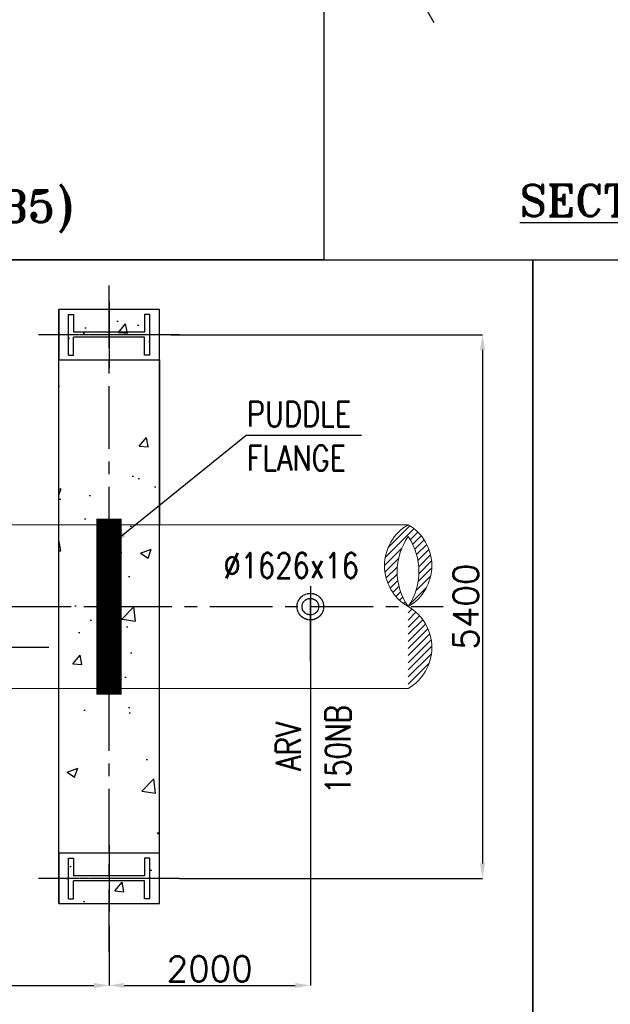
# Model space of a CAD drawing. Header units: inches. Extents: x -341304 to 31571016, y -692717 to 2132253.
# Tile 78 of 256: x 480682 to 504151, y -413445 to -374322. Entities that reach past the tile are written whole.
import ezdxf
from ezdxf.enums import TextEntityAlignment as Align

# ---------------------------------------------------------------- set-up
doc = ezdxf.new("R2010")
doc.units = ezdxf.units.IN
doc.header["$MEASUREMENT"] = 0
doc.linetypes.add('CENTER', pattern=[2, 1.25, -0.25, 0.25, -0.25])
for name, color, linetype in [('0-CL', 8, 'CENTER'), ('CEN', 1, 'CENTER'), ('CL', 8, 'CENTER'), ('CWPIPE', 3, 'CENTER'), ('DIM', 1, 'Continuous'), ('EQP0', 3, 'Continuous'), ('text', 3, 'Continuous')]:
    doc.layers.add(name, color=color, linetype=linetype)
doc.styles.add('ROMANS', font='romans')
doc.styles.add('ROMANT', font='romant', dxfattribs={"height": 5})
doc.dimstyles.new('User-300', dxfattribs={"dimscale": 400, "dimtxt": 1.5, "dimasz": 1.25, "dimexe": 1, "dimexo": 1, "dimgap": 0.4, "dimtad": 1, "dimdec": 0, "dimlfac": 0.5, "dimzin": 0, "dimdsep": 46, "dimtxsty": 'ROMANS', "dimcen": 1, "dimclrd": 8, "dimclre": 8, "dimclrt": 3, "dimadec": 0, "dimazin": 0, "dimtfac": 1, "dimtdec": 0, "dimtix": 1, "dimtofl": 0, "dimtmove": 0, "dimatfit": 3, "dimfxl": 1, "dimtolj": 1, "dimtzin": 0, "dimarcsym": 0})
doc.dimstyles.new('User600', dxfattribs={"dimscale": 500, "dimtxt": 1.5, "dimasz": 1.25, "dimexe": 1, "dimexo": 1, "dimgap": 0.4, "dimtad": 1, "dimdec": 0, "dimzin": 0, "dimdsep": 46, "dimtxsty": 'ROMANS', "dimcen": 1, "dimclrd": 8, "dimclre": 8, "dimclrt": 3, "dimadec": 0, "dimazin": 0, "dimtfac": 1, "dimtdec": 0, "dimtix": 1, "dimtofl": 0, "dimtmove": 0, "dimatfit": 3, "dimfxl": 1, "dimtolj": 1, "dimtzin": 0, "dimarcsym": 0})
doc.dimstyles.new('User600Big', dxfattribs={"dimscale": 600, "dimtxt": 2.75, "dimasz": 1.25, "dimexe": 1, "dimexo": 1, "dimgap": 1.2, "dimtad": 1, "dimdec": 0, "dimzin": 0, "dimdsep": 46, "dimtxsty": 'ROMANS', "dimcen": 1, "dimclrd": 8, "dimclre": 8, "dimclrt": 3, "dimadec": 0, "dimazin": 0, "dimtfac": 1, "dimtdec": 0, "dimtix": 1, "dimtofl": 0, "dimtmove": 0, "dimatfit": 3, "dimfxl": 1, "dimtolj": 1, "dimtzin": 0, "dimarcsym": 0})

# ---------------------------------------------------------------- blocks, each defined once
blk = doc.blocks.new('BFV SEAL')
blk.add_lwpolyline([(-399303, -298808), (-372118, -298808), (-372118, -336492), (-399303, -336492)], close=True)
blk = doc.blocks.new("C-C'")
at = {"color": 8}
blk.add_line((-609591.6, -91036.6), (-607091.6, -95366.7), dxfattribs=at)
blk.add_lwpolyline([(-611463.1, -104799.9), (-570568.1, -104799.9), (-570568.1, -67189.7), (-611463.1, -67189.7)], close=True)
at = {"layer": 'text', "color": 1, "lineweight": 25, "style": 'ROMANT'}
blk.add_text('%%USECTION C-C', height=1250, dxfattribs=at).set_placement((-603679.3, -103060.2, -9636.9))
blk = doc.blocks.new('BFV FOUNDATION')
at = {"color": 3, "insert": (13094.8, -281173.2), "char_height": 750, "width": 2765.357, "attachment_point": 1, "style": 'ROMANS'}
blk.add_mtext('\\pi-170.89;VALVE \\P\\pi275.54;SIZE \\P\\pi257.68;(NB)', dxfattribs=at)
blk = doc.blocks.new('*D523')
at = {"layer": '0-CL', "color": 8, "linetype": 'ByBlock', "lineweight": -2, "transparency": 16777216}
for p, q in [((-343478, -138932), (-343478, -153312)), ((-311478, -150942), (-311478, -153312)), ((-342878, -153312), (-312078, -153312))]:
    blk.add_line(p, q, dxfattribs=at)
at = {"layer": '0-CL', "color": 8, "linetype": 'ByBlock', "transparency": 16777216}
for points in [[(-342878, -153212), (-342878, -153412), (-343478, -153312)], [(-312078, -153212), (-312078, -153412), (-311478, -153312)]]:
    blk.add_solid(points, dxfattribs=at)
at = {"layer": 'Defpoints', "color": 0, "linetype": 'ByBlock', "transparency": 16777216}
for p in [(-343478, -138932), (-311478, -150942), (-311478, -153312)]:
    blk.add_point(p, dxfattribs=at)
at = {"layer": '0-CL', "color": 3, "linetype": 'ByBlock', "transparency": 16777216, "insert": (-327478, -152652), "char_height": 1000, "attachment_point": 5, "style": 'ROMANS'}
blk.add_mtext('\\A1;8000', dxfattribs=at)
blk = doc.blocks.new('*D525')
at = {"layer": '0-CL', "color": 8, "linetype": 'ByBlock', "lineweight": -2, "transparency": 16777216}
for p, q in [((-309020, -127461), (-296637, -127461)), ((-296637, -128061), (-296637, -148461)), ((-308678, -149061), (-296637, -149061))]:
    blk.add_line(p, q, dxfattribs=at)
at = {"layer": '0-CL', "color": 8, "linetype": 'ByBlock', "transparency": 16777216}
for points in [[(-296737, -128061), (-296537, -128061), (-296637, -127461)], [(-296737, -148461), (-296537, -148461), (-296637, -149061)]]:
    blk.add_solid(points, dxfattribs=at)
at = {"layer": 'Defpoints', "color": 0, "linetype": 'ByBlock', "transparency": 16777216}
for p in [(-309020, -127461), (-308678, -149061), (-296637, -149061)]:
    blk.add_point(p, dxfattribs=at)
at = {"layer": '0-CL', "color": 3, "linetype": 'ByBlock', "transparency": 16777216, "insert": (-297297, -138261), "char_height": 1000, "attachment_point": 5, "rotation": 90, "style": 'ROMANS'}
blk.add_mtext('\\A1;5400', dxfattribs=at)
blk = doc.blocks.new('*D526')
at = {"layer": '0-CL', "color": 8, "linetype": 'ByBlock', "lineweight": -2, "transparency": 16777216}
for p, q in [((-303478, -136079), (-303478, -153312)), ((-311478, -151994), (-311478, -153312)), ((-310878, -153312), (-304078, -153312))]:
    blk.add_line(p, q, dxfattribs=at)
at = {"layer": '0-CL', "color": 8, "linetype": 'ByBlock', "transparency": 16777216}
for points in [[(-310878, -153212), (-310878, -153412), (-311478, -153312)], [(-304078, -153212), (-304078, -153412), (-303478, -153312)]]:
    blk.add_solid(points, dxfattribs=at)
at = {"layer": 'Defpoints', "color": 0, "linetype": 'ByBlock', "transparency": 16777216}
for p in [(-303478, -136079), (-311478, -151994), (-303478, -153312)]:
    blk.add_point(p, dxfattribs=at)
at = {"layer": '0-CL', "color": 3, "linetype": 'ByBlock', "transparency": 16777216, "insert": (-307478, -152652), "char_height": 1000, "attachment_point": 5, "style": 'ROMANS'}
blk.add_mtext('\\A1;2000', dxfattribs=at)
blk = doc.blocks.new('CW PUMP H COLU')
at = {"color": 254}
for p, q in [((-2122703.6, -102753), (-2122703.6, -102349.8)), ((-2122703.6, -102349.8), (-2122653.2, -102349.8)), ((-2122653.2, -102349.8), (-2122653.2, -102526.2)), ((-2121895.3, -102349.8), (-2121945.7, -102349.8)), ((-2121945.7, -102349.8), (-2121945.7, -102526.2)), ((-2121895.3, -102753), (-2121895.3, -102349.8)), ((-2122653.2, -102526.2), (-2121945.7, -102526.2)), ((-2122653.2, -102753), (-2122653.2, -102576.6)), ((-2122653.2, -102576.6), (-2121945.7, -102576.6)), ((-2121945.7, -102753), (-2121945.7, -102576.6)), ((-2122703.6, -102753), (-2122653.2, -102753)), ((-2121895.3, -102753), (-2121945.7, -102753))]:
    blk.add_line(p, q, dxfattribs=at)
blk.add_lwpolyline([(-2121799.5, -102802), (-2122799.5, -102802), (-2122799.5, -102302), (-2121799.5, -102302)], close=True, dxfattribs=at)
at = {"layer": 'CL'}
for p, q in [((-2122299.5, -102221.4), (-2122299.5, -102882.5)), ((-2122877.8, -102552), (-2121721.1, -102552))]:
    blk.add_line(p, q, dxfattribs=at)
blk = doc.blocks.new('A-A')
blk.add_lwpolyline([(-2420754.5, 189763.5), (-2373226.3, 189763.5), (-2373226.3, 152153.3), (-2420754.5, 152153.3)], close=True)
at = {"layer": 'text', "color": 1, "lineweight": 25, "style": 'ROMANT'}
blk.add_text('(ZONE B5)', height=1250, dxfattribs=at).set_placement((-2392434.8, 153658.5, -9636.9))
blk = doc.blocks.new('DET W')
h = blk.add_hatch()
h.set_pattern_fill('AR-CONC', scale=600)
h.set_pattern_definition([(50, (-252410.7, -224585.2), (4303.56, -376.51), [450, -4950]), (355, (-252410.7, -224585.2), (-832.5, 4513.15), [360, -3960]), (100.4514, (-252052, -224616.6), (3471.05, 4136.64), [382.44, -4206.85]), (46.184, (-252411, -223385), (6403.45, -993.12), [675, -7425]), (96.6356, (-251877, -223468), (5607.97, 5844.7), [573.66, -6310.3]), (351.184, (-252411, -223385), (5607.97, 5844.7), [540, -5940]), (21, (-251810.7, -223685.2), (3581.44, -2415.71), [450, -4950]), (326, (-251810.7, -223685.2), (1459.9, 4350.9), [360, -3960]), (71.4514, (-251512.3, -223886.5), (5041.33, 1935.19), [382.44, -4206.85]), (37.5, (-252410.7, -224585.2), (72.96, 1997.363), [0, -3912, 0, -4020, 0, -3975]), (7.5, (-252410.7, -224585.2), (1578.417, 2366.47), [0, -2292, 0, -3822, 0, -1515]), (327.5, (-253748.7, -224585.2), (3202.935, -135.33), [0, -1500, 0, -4680, 0, -6210]), (317.5, (-254348.7, -224585.2), (3499.12, 600.63), [0, -1950, 0, -3108, 0, -4410])])
edge = h.paths.add_edge_path()
edge.add_line((-309164.2, -127460.6), (-313791.2, -127460.6))
edge = h.paths.add_edge_path(flags=16)
edge.add_line((-309861.2, -128264.6), (-309861.2, -126651.8))
edge = h.paths.add_edge_path(flags=16)
edge.add_line((-309861.2, -128264.6), (-310062.8, -128264.6))
edge = h.paths.add_edge_path(flags=16)
edge.add_line((-310062.8, -128264.6), (-310062.8, -127559))
edge = h.paths.add_edge_path(flags=16)
edge.add_line((-309861.2, -126651.8), (-310062.8, -126651.8))
edge = h.paths.add_edge_path(flags=16)
edge.add_line((-310062.8, -126651.8), (-310062.8, -127357.4))
edge = h.paths.add_edge_path(flags=16)
edge.add_line((-313094.2, -128264.6), (-313094.2, -126651.8))
edge = h.paths.add_edge_path(flags=16)
edge.add_line((-310062.8, -127559), (-312892.6, -127559))
edge = h.paths.add_edge_path(flags=16)
edge.add_line((-310062.8, -127357.4), (-312892.6, -127357.4))
edge = h.paths.add_edge_path(flags=16)
edge.add_line((-313094.2, -128264.6), (-312892.6, -128264.6))
edge = h.paths.add_edge_path(flags=16)
edge.add_line((-312892.6, -128264.6), (-312892.6, -127559))
edge = h.paths.add_edge_path(flags=16)
edge.add_line((-313094.2, -126651.8), (-312892.6, -126651.8))
edge = h.paths.add_edge_path(flags=16)
edge.add_line((-312892.6, -126651.8), (-312892.6, -127357.4))
h.paths.add_polyline_path([(-313477.7, -128460.6), (-309477.7, -128460.6), (-309477.7, -126460.6), (-313477.7, -126460.6)])
edge = h.paths.add_edge_path()
edge.add_line((-311477.7, -126138.3), (-311477.7, -128782.9))
edge = h.paths.add_edge_path()
edge.add_line((-309164.2, -149060.6), (-313791.2, -149060.6))
edge = h.paths.add_edge_path(flags=16)
edge.add_line((-309861.2, -149864.6), (-309861.2, -148251.8))
edge = h.paths.add_edge_path(flags=16)
edge.add_line((-309861.2, -149864.6), (-310062.8, -149864.6))
edge = h.paths.add_edge_path(flags=16)
edge.add_line((-310062.8, -149864.6), (-310062.8, -149159))
edge = h.paths.add_edge_path(flags=16)
edge.add_line((-309861.2, -148251.8), (-310062.8, -148251.8))
edge = h.paths.add_edge_path(flags=16)
edge.add_line((-310062.8, -148251.8), (-310062.8, -148957.4))
edge = h.paths.add_edge_path(flags=16)
edge.add_line((-313094.2, -149864.6), (-313094.2, -148251.8))
edge = h.paths.add_edge_path(flags=16)
edge.add_line((-310062.8, -149159), (-312892.6, -149159))
edge = h.paths.add_edge_path(flags=16)
edge.add_line((-310062.8, -148957.4), (-312892.6, -148957.4))
edge = h.paths.add_edge_path(flags=16)
edge.add_line((-313094.2, -149864.6), (-312892.6, -149864.6))
edge = h.paths.add_edge_path(flags=16)
edge.add_line((-312892.6, -149864.6), (-312892.6, -149159))
edge = h.paths.add_edge_path(flags=16)
edge.add_line((-313094.2, -148251.8), (-312892.6, -148251.8))
edge = h.paths.add_edge_path(flags=16)
edge.add_line((-312892.6, -148251.8), (-312892.6, -148957.4))
h.paths.add_polyline_path([(-313477.7, -150060.6), (-309477.7, -150060.6), (-309477.7, -148060.6), (-313477.7, -148060.6)])
edge = h.paths.add_edge_path()
edge.add_line((-311477.7, -147738.3), (-311477.7, -150382.9))
edge = h.paths.add_edge_path()
edge.add_line((-309477.7, -150060.6), (-309477.7, -126460.6))
edge.add_line((-313477.7, -150060.6), (-313477.7, -126460.6))
at = {"layer": 'CWPIPE', "linetype": 'Continuous', "lineweight": 9, "ltscale": 2500}
h = blk.add_hatch(dxfattribs=at)
h.set_pattern_fill('ANSI31', color=4, scale=1600)
h.set_pattern_definition([(45, (-371159.85, 407561.55), (-141.421356, 141.421356), [])])
edge = h.paths.add_edge_path()
edge.add_arc((-300527.6, -139886.6), 1876.4, 299.94114, 420.05886)
edge.add_arc((-300527.6, -136634.6), 1876.4, 299.94114, 420.05886)
edge.add_arc((-298654.5, -136634.6), 1876.4, 119.94114, 240.05886)
edge.add_arc((-301651.2, -136866.9), 2487.4, 325.92214, 394.07786)
edge.add_arc((-297592, -136866.9), 2436.9, 145.11637, 214.88363)
at = {"color": 7}
for p, q in [((-313477.7, -150060.6), (-313477.7, -126460.6)), ((-309477.7, -150060.6), (-309477.7, -126460.6)), ((-309477.7, -128460.6), (-309477.7, -135008.6)), ((-309477.7, -128460.6), (-309477.7, -135008.6))]:
    blk.add_line(p, q, dxfattribs=at)
blk.add_line((-303477.7, -140441.9), (-303477.7, -148410.5))
at = {"color": 7, "ltscale": 0.5}
blk.add_lwpolyline([(-356275.9, -124484.6), (-294638.1, -124484.6), (-294638.1, -162168.8), (-356275.9, -162168.8)], close=True, dxfattribs=at)
at = {"layer": '0-CL', "lineweight": -3, "ltscale": 2000}
for p, q in [((-311477.7, -151994.3), (-311477.7, -125279.3)), ((-308677.9, -127460.6), (-314277.5, -127460.6)), ((-303477.7, -140441.9), (-303477.7, -136079.3)), ((-343477.7, -138260.6), (-298195.3, -138260.6)), ((-308677.9, -149060.6), (-314277.5, -149060.6))]:
    blk.add_line(p, q, dxfattribs=at)
at = {"layer": 'CEN', "color": 20}
for radius in [528.7, 328.7]:
    blk.add_circle((-303477.7, -138260.6), radius, dxfattribs=at)
at = {"layer": 'CWPIPE', "color": 4, "linetype": 'Continuous', "lineweight": 9, "ltscale": 2500}
for p, q in [((-332129.7, -135008.6), (-299591, -135008.6)), ((-329077.7, -141512.6), (-299591, -141512.6))]:
    blk.add_line(p, q, dxfattribs=at)
blk.add_lwpolyline([(-299591, -141512.6, 0.5780353), (-299591, -138260.6, 0.5780353), (-299591, -135008.6, 0.5780353), (-299591, -138260.6, 0.3064738), (-299591, -135473.2, 0.3141826), (-299591, -138260.6, 0.3141826)], format="xyb", dxfattribs=at)
at = {"layer": 'EQP0'}
for points, const_width in [([(-311477.7, -141725.2), (-311477.7, -134796)], 1000), ([(-310977.7, -134796), (-311977.7, -134796)], 60), ([(-310977.7, -141725.2), (-311977.7, -141725.2)], 60)]:
    blk.add_lwpolyline(points, dxfattribs=dict(at, const_width=const_width))
at = {"color": 1, "extrusion": (0, 0, -1), "xscale": 4, "yscale": 4, "zscale": -4}
for p in [(8800675.6, 282747.3), (8800675.6, 282747.3), (8800675.6, 261147.3)]:
    blk.add_blockref('CW PUMP H COLU', p, dxfattribs=at)
at = {"color": 3, "lineweight": -2, "style": 'ROMANS', "width": 0.8}
for s, p in [('PUDDLE', (-306003.3, -131405.8, 0)), ('FLANGE', (-306003.3, -133157.3, 0))]:
    blk.add_text(s, height=1000, dxfattribs=at).set_placement(p, align=Align.BOTTOM_LEFT)
for s, p in [('ARV', (-303550, -144779.1, 0)), ('150NB', (-301579.7, -145701.5, 0))]:
    blk.add_text(s, height=1000, rotation=90, dxfattribs=at).set_placement(p, align=Align.BOTTOM_LEFT)
at = {"layer": '0-CL', "linetype": 'ByBlock'}
dim = blk.add_linear_dim(base=(-296636.6, -149060.6), p1=(-309019.9, -127460.6), p2=(-308677.9, -149060.6), angle=90, dimstyle='User-300', override={"dimtxt": 2.5, "dimasz": 1.5, "dimexe": 0, "dimexo": 0, "dimtad": 3, "dimlfac": 0.25}, dxfattribs=at)
dim.commit()
dim.dimension.update_dxf_attribs({"geometry": '*D525', "text_midpoint": (-297296.6, -138260.6)})
for base, p1, p2, picture, middle in [((-303477.7, -153312.3), (-311477.7, -151994.3), (-303477.7, -136079.3), '*D526', (-307477.7, -152652.3)), ((-311477.7, -153312.3), (-343477.7, -138931.6), (-311477.7, -150942.1), '*D523', (-327477.7, -152652.3))]:
    dim = blk.add_linear_dim(base=base, p1=p1, p2=p2, dimstyle='User-300', override={"dimtxt": 2.5, "dimasz": 1.5, "dimexe": 0, "dimexo": 0, "dimtad": 3, "dimlfac": 0.25}, dxfattribs=at)
    dim.commit()
    dim.dimension.update_dxf_attribs({"geometry": picture, "text_midpoint": middle})
at = {"layer": 'DIM'}
blk.add_leader([(-311477.7, -135847.3), (-306022.8, -131449.1), (-301450.9, -131449.1)], dimstyle='User600Big', override={"dimgap": 1.2, "dimtad": 0}, dxfattribs=at)
at = {"layer": 'DIM', "color": 0}
blk.add_leader([(-326673.8, -138260.6), (-324496.4, -139864.5), (-313866.1, -139864.5)], dimstyle='User600', override={"dimgap": 0.4, "dimtad": 0}, dxfattribs=at)
blk.add_wipeout([(-307166, -137442.3), (-300751.7, -137442.3), (-300751.7, -135742.3), (-307166, -135742.3)]).translate(0, 0, 0)
at = {"color": 3, "lineweight": -2, "style": 'ROMANS', "width": 0.8}
blk.add_text('%%C1626x16', height=1000, dxfattribs=at).set_placement((-306930.3, -137425.7, 0), align=Align.BOTTOM_LEFT)

msp = doc.modelspace()

# ---------------------------------------------------------------- block references
at = {"color": 230}
msp.add_blockref("C-C'", (1104232.8, -279067.8), dxfattribs=at)
at = {"color": 20}
msp.add_blockref('BFV SEAL', (900374.6, -85059.9), dxfattribs=at)
at = {"layer": 'DIM', "color": 0}
msp.add_blockref('BFV FOUNDATION', (349311.1, -130934.2), dxfattribs=at)

# ---------------------------------------------------------------- next in the draw order: block references
msp.add_blockref('DET W', (795709.4, -259383.1), dxfattribs=at)

# ---------------------------------------------------------------- next in the draw order: block references
at = {"color": 7}
msp.add_blockref('A-A', (2865996, -536021), dxfattribs=at)

doc.saveas('drawing.dxf')
